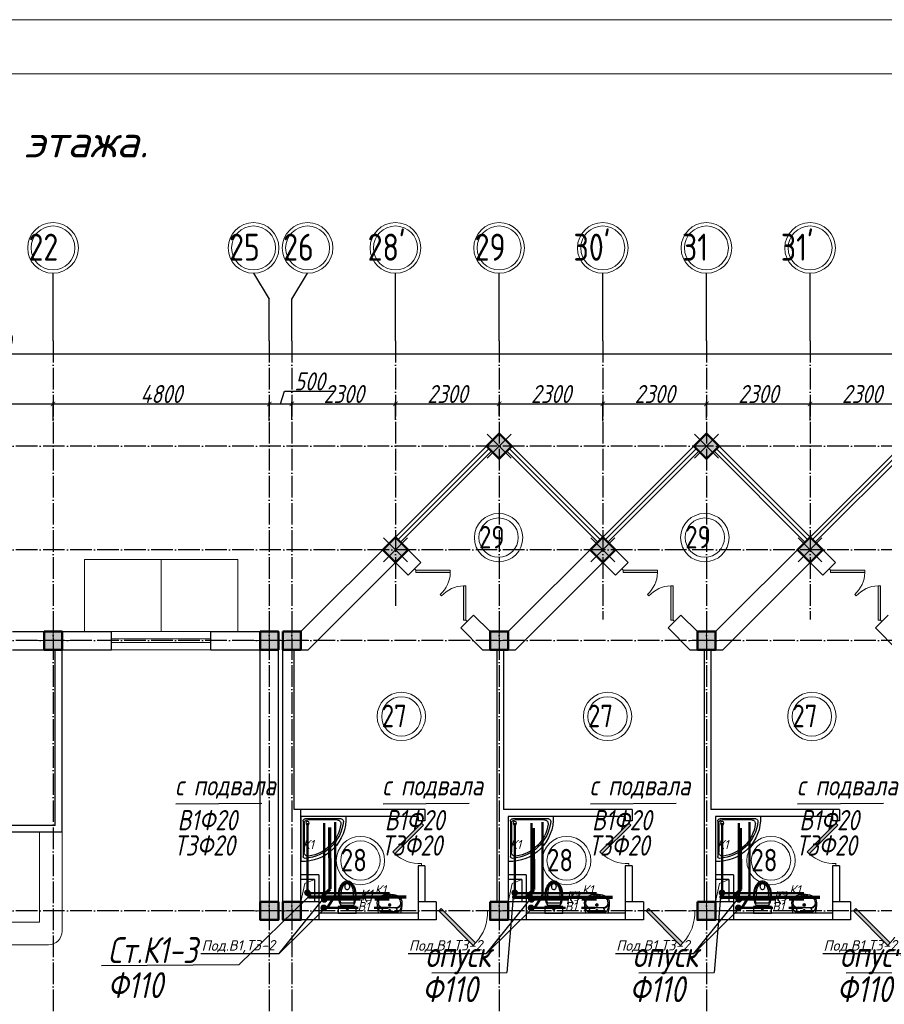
# Model space of a CAD drawing. Extents: x -4445 to 1909585, y 1860 to 289234.
# Tile 78 of 110: x 513676 to 532863, y 247956 to 269814. Entities that reach past the tile are written whole.
import ezdxf

# ---------------------------------------------------------------- set-up
doc = ezdxf.new("R2010")
doc.units = 0
doc.header["$LTSCALE"] = 0.5
doc.header["$MEASUREMENT"] = 0
doc.header["$PDMODE"] = 34
doc.header["$PDSIZE"] = 3
doc.linetypes.add('ACAD_ISO04W100', pattern=[30, 24, -3, 0, -3])
doc.layers.get('0').update_dxf_attribs({"linetype": 'CONTINUOUS', "lineweight": 18})
doc.layers.get('DEFPOINTS').update_dxf_attribs({"color": 2, "linetype": 'CONTINUOUS', "lineweight": 13})
for name, color, linetype in [('kolonn', 7, 'CONTINUOUS'), ('os', 3, 'CONTINUOUS'), ('su', 7, 'CONTINUOUS')]:
    doc.layers.add(name, color=color, linetype=linetype)
doc.layers.add('ВК', color=7, linetype='CONTINUOUS', lineweight=25)
doc.layers.add('К1', color=24, linetype='бытовая канализация', lineweight=70)
doc.styles.get("Standard").update_dxf_attribs({"font": 'spds.shx', "oblique": 15})
doc.styles.add('style1', font='isocpeui.ttf', dxfattribs={"height": 80})
doc.styles.add('Констр', font='isocpeui.ttf')
doc.linetypes.add('бытовая канализация', pattern='A,5,-0.5,["К1",Standard,S=0.7,R=0,X=0,Y=-0.35],-2', length=7.5)
doc.dimstyles.new('ISO-25', dxfattribs={"dimtxt": 400, "dimasz": 100, "dimexe": 50, "dimexo": 50, "dimgap": 20, "dimtad": 1, "dimdec": 0, "dimtxsty": 'Standard', "dimblk": 'ARCHTICK', "dimcen": 20, "dimclrd": 1, "dimclre": 1, "dimadec": 0, "dimazin": 0, "dimtfac": 1, "dimtdec": 0, "dimtmove": 0, "dimatfit": 3, "dimldrblk": 'ARCHTICK', "dimfxl": 1, "dimarcsym": 0})

# ---------------------------------------------------------------- blocks, each defined once
blk = doc.blocks.new('jfgjhsdf')
blk.add_hatch(color=1).paths.add_polyline_path([(-593, 731), (-637, 687), (0, 50), (44, 94)])
at = {"color": 1}
for p, q in [((0, 1000), (0, 950)), ((0, 50), (0, 0))]:
    blk.add_line(p, q, dxfattribs=at)
blk.add_lwpolyline([(0, 50), (-637, 687), (-593, 731), (44, 94), (0, 50)], dxfattribs=at)
blk.add_arc((-33, 130), 821, 87.662, 132.9147, dxfattribs=at)
blk = doc.blocks.new('ghsdd')
at = {"ltscale": 50}
h = blk.add_hatch(color=256, dxfattribs=at)
h.paths.add_polyline_path([(0, 200), (-200, 200), (-200, 0), (0, 0)])
h.paths.add_polyline_path([(200, 0), (200, 200), (0, 200), (0, 0)])
h.paths.add_polyline_path([(0, 0), (-200, 0), (-200, -200), (0, -200)])
h.paths.add_polyline_path([(0, 0), (0, -200), (200, -200), (200, 0)])
at = {"lineweight": 0}
for p, q in [((0, -374), (0, 374)), ((-374, 0), (374, 0))]:
    blk.add_line(p, q, dxfattribs=at)
at = {"lineweight": 50, "ltscale": 50}
blk.add_lwpolyline([(200, 200), (200, -200), (-200, -200), (-200, 200), (200, 200)], dxfattribs=at)
blk = doc.blocks.new('_ArchTick')
at = {"color": 0, "linetype": 'ByBlock', "const_width": 0.15}
blk.add_lwpolyline([(-0.5, -0.5), (0.5, 0.5)], dxfattribs=at)
blk = doc.blocks.new('*D2673')
at = {"color": 1, "lineweight": -2, "transparency": 16777216}
for p, q in [((511416, 260945), (511416, 261334)), ((511416, 261284), (514416, 261284)), ((514416, 260910), (514416, 261334))]:
    blk.add_line(p, q, dxfattribs=at)
at = {"layer": 'DEFPOINTS', "color": 0, "transparency": 16777216}
for p in [(514416, 261284), (511416, 260895), (514416, 260860)]:
    blk.add_point(p, dxfattribs=at)
at = {"color": 1, "lineweight": -2, "transparency": 16777216, "xscale": 100, "yscale": 100, "zscale": 100, "rotation": 180}
blk.add_blockref('_ArchTick', (511416, 261284), dxfattribs=at)
at = {"color": 1, "lineweight": -2, "transparency": 16777216, "xscale": 100, "yscale": 100, "zscale": 100}
blk.add_blockref('_ArchTick', (514416, 261284), dxfattribs=at)
at = {"color": 0, "transparency": 16777216, "insert": (512916, 261504), "char_height": 400, "attachment_point": 5}
blk.add_mtext('3000', dxfattribs=at)
blk = doc.blocks.new('*D2674')
at = {"color": 1, "lineweight": -2, "transparency": 16777216}
for p, q in [((514416, 260910), (514416, 261334)), ((514416, 261284), (519216, 261284)), ((519216, 260910), (519216, 261334))]:
    blk.add_line(p, q, dxfattribs=at)
at = {"layer": 'DEFPOINTS', "color": 0, "transparency": 16777216}
for p in [(519216, 261284), (514416, 260860), (519216, 260860)]:
    blk.add_point(p, dxfattribs=at)
at = {"color": 1, "lineweight": -2, "transparency": 16777216, "xscale": 100, "yscale": 100, "zscale": 100, "rotation": 180}
blk.add_blockref('_ArchTick', (514416, 261284), dxfattribs=at)
at = {"color": 1, "lineweight": -2, "transparency": 16777216, "xscale": 100, "yscale": 100, "zscale": 100}
blk.add_blockref('_ArchTick', (519216, 261284), dxfattribs=at)
at = {"color": 0, "transparency": 16777216, "insert": (516816, 261504), "char_height": 400, "attachment_point": 5}
blk.add_mtext('4800', dxfattribs=at)
blk = doc.blocks.new('*D2675')
at = {"color": 1, "lineweight": -2, "transparency": 16777216}
for p, q in [((519466, 261284), (519550, 261564)), ((519550, 261564), (520666, 261564)), ((519216, 260910), (519216, 261334)), ((519216, 261284), (519716, 261284)), ((519716, 260960), (519716, 261334))]:
    blk.add_line(p, q, dxfattribs=at)
at = {"layer": 'DEFPOINTS', "color": 0, "transparency": 16777216}
for p in [(519716, 261284), (519216, 260860), (519716, 260910)]:
    blk.add_point(p, dxfattribs=at)
at = {"color": 1, "lineweight": -2, "transparency": 16777216, "xscale": 100, "yscale": 100, "zscale": 100, "rotation": 180}
blk.add_blockref('_ArchTick', (519216, 261284), dxfattribs=at)
at = {"color": 1, "lineweight": -2, "transparency": 16777216, "xscale": 100, "yscale": 100, "zscale": 100}
blk.add_blockref('_ArchTick', (519716, 261284), dxfattribs=at)
at = {"color": 0, "transparency": 16777216, "insert": (520108, 261784), "char_height": 400, "attachment_point": 5}
blk.add_mtext('500', dxfattribs=at)
blk = doc.blocks.new('*D2676')
at = {"color": 1, "lineweight": -2, "transparency": 16777216}
for p, q in [((519716, 260960), (519716, 261334)), ((519716, 261284), (522016, 261284)), ((522016, 260960), (522016, 261334))]:
    blk.add_line(p, q, dxfattribs=at)
at = {"layer": 'DEFPOINTS', "color": 0, "transparency": 16777216}
for p in [(522016, 261284), (519716, 260910), (522016, 260910)]:
    blk.add_point(p, dxfattribs=at)
at = {"color": 1, "lineweight": -2, "transparency": 16777216, "xscale": 100, "yscale": 100, "zscale": 100, "rotation": 180}
blk.add_blockref('_ArchTick', (519716, 261284), dxfattribs=at)
at = {"color": 1, "lineweight": -2, "transparency": 16777216, "xscale": 100, "yscale": 100, "zscale": 100}
blk.add_blockref('_ArchTick', (522016, 261284), dxfattribs=at)
at = {"color": 0, "transparency": 16777216, "insert": (520866, 261504), "char_height": 400, "attachment_point": 5}
blk.add_mtext('2300', dxfattribs=at)
blk = doc.blocks.new('*D2677')
at = {"color": 1, "lineweight": -2, "transparency": 16777216}
for p, q in [((522016, 260960), (522016, 261334)), ((522016, 261284), (524316, 261284)), ((524316, 261024), (524316, 261334))]:
    blk.add_line(p, q, dxfattribs=at)
at = {"layer": 'DEFPOINTS', "color": 0, "transparency": 16777216}
for p in [(524316, 261284), (522016, 260910), (524316, 260974)]:
    blk.add_point(p, dxfattribs=at)
at = {"color": 1, "lineweight": -2, "transparency": 16777216, "xscale": 100, "yscale": 100, "zscale": 100, "rotation": 180}
blk.add_blockref('_ArchTick', (522016, 261284), dxfattribs=at)
at = {"color": 1, "lineweight": -2, "transparency": 16777216, "xscale": 100, "yscale": 100, "zscale": 100}
blk.add_blockref('_ArchTick', (524316, 261284), dxfattribs=at)
at = {"color": 0, "transparency": 16777216, "insert": (523166, 261504), "char_height": 400, "attachment_point": 5}
blk.add_mtext('2300', dxfattribs=at)
blk = doc.blocks.new('*D2678')
at = {"color": 1, "lineweight": -2, "transparency": 16777216}
for p, q in [((524316, 261024), (524316, 261334)), ((524316, 261284), (526616, 261284)), ((526616, 260904), (526616, 261334))]:
    blk.add_line(p, q, dxfattribs=at)
at = {"layer": 'DEFPOINTS', "color": 0, "transparency": 16777216}
for p in [(526616, 261284), (524316, 260974), (526616, 260854)]:
    blk.add_point(p, dxfattribs=at)
at = {"color": 1, "lineweight": -2, "transparency": 16777216, "xscale": 100, "yscale": 100, "zscale": 100, "rotation": 180}
blk.add_blockref('_ArchTick', (524316, 261284), dxfattribs=at)
at = {"color": 1, "lineweight": -2, "transparency": 16777216, "xscale": 100, "yscale": 100, "zscale": 100}
blk.add_blockref('_ArchTick', (526616, 261284), dxfattribs=at)
at = {"color": 0, "transparency": 16777216, "insert": (525466, 261504), "char_height": 400, "attachment_point": 5}
blk.add_mtext('2300', dxfattribs=at)
blk = doc.blocks.new('*D2679')
at = {"color": 1, "lineweight": -2, "transparency": 16777216}
for p, q in [((526616, 260904), (526616, 261334)), ((526616, 261284), (528916, 261284)), ((528916, 260967), (528916, 261334))]:
    blk.add_line(p, q, dxfattribs=at)
at = {"layer": 'DEFPOINTS', "color": 0, "transparency": 16777216}
for p in [(528916, 261284), (526616, 260854), (528916, 260917)]:
    blk.add_point(p, dxfattribs=at)
at = {"color": 1, "lineweight": -2, "transparency": 16777216, "xscale": 100, "yscale": 100, "zscale": 100, "rotation": 180}
blk.add_blockref('_ArchTick', (526616, 261284), dxfattribs=at)
at = {"color": 1, "lineweight": -2, "transparency": 16777216, "xscale": 100, "yscale": 100, "zscale": 100}
blk.add_blockref('_ArchTick', (528916, 261284), dxfattribs=at)
at = {"color": 0, "transparency": 16777216, "insert": (527766, 261504), "char_height": 400, "attachment_point": 5}
blk.add_mtext('2300', dxfattribs=at)
blk = doc.blocks.new('*D2680')
at = {"color": 1, "lineweight": -2, "transparency": 16777216}
for p, q in [((528916, 260967), (528916, 261334)), ((528916, 261284), (531216, 261284)), ((531216, 260919), (531216, 261334))]:
    blk.add_line(p, q, dxfattribs=at)
at = {"layer": 'DEFPOINTS', "color": 0, "transparency": 16777216}
for p in [(531216, 261284), (528916, 260917), (531216, 260869)]:
    blk.add_point(p, dxfattribs=at)
at = {"color": 1, "lineweight": -2, "transparency": 16777216, "xscale": 100, "yscale": 100, "zscale": 100, "rotation": 180}
blk.add_blockref('_ArchTick', (528916, 261284), dxfattribs=at)
at = {"color": 1, "lineweight": -2, "transparency": 16777216, "xscale": 100, "yscale": 100, "zscale": 100}
blk.add_blockref('_ArchTick', (531216, 261284), dxfattribs=at)
at = {"color": 0, "transparency": 16777216, "insert": (530066, 261504), "char_height": 400, "attachment_point": 5}
blk.add_mtext('2300', dxfattribs=at)
blk = doc.blocks.new('*D2681')
at = {"color": 1, "lineweight": -2, "transparency": 16777216}
for p, q in [((531216, 260919), (531216, 261334)), ((531216, 261284), (533516, 261284)), ((533516, 260935), (533516, 261334))]:
    blk.add_line(p, q, dxfattribs=at)
at = {"layer": 'DEFPOINTS', "color": 0, "transparency": 16777216}
for p in [(533516, 261284), (531216, 260869), (533516, 260885)]:
    blk.add_point(p, dxfattribs=at)
at = {"color": 1, "lineweight": -2, "transparency": 16777216, "xscale": 100, "yscale": 100, "zscale": 100, "rotation": 180}
blk.add_blockref('_ArchTick', (531216, 261284), dxfattribs=at)
at = {"color": 1, "lineweight": -2, "transparency": 16777216, "xscale": 100, "yscale": 100, "zscale": 100}
blk.add_blockref('_ArchTick', (533516, 261284), dxfattribs=at)
at = {"color": 0, "transparency": 16777216, "insert": (532366, 261504), "char_height": 400, "attachment_point": 5}
blk.add_mtext('2300', dxfattribs=at)
blk = doc.blocks.new('*D2693')
at = {"color": 1, "lineweight": -2, "transparency": 16777216}
for p, q in [((469316, 262255), (469316, 262440)), ((556516, 262390), (469316, 262390)), ((556516, 262255), (556516, 262440))]:
    blk.add_line(p, q, dxfattribs=at)
at = {"layer": 'DEFPOINTS', "color": 0, "transparency": 16777216}
for p in [(469316, 262390), (469316, 262205), (556516, 262205)]:
    blk.add_point(p, dxfattribs=at)
at = {"color": 1, "lineweight": -2, "transparency": 16777216, "xscale": 100, "yscale": 100, "zscale": 100, "rotation": 180}
blk.add_blockref('_ArchTick', (469316, 262390), dxfattribs=at)
at = {"color": 1, "lineweight": -2, "transparency": 16777216, "xscale": 100, "yscale": 100, "zscale": 100}
blk.add_blockref('_ArchTick', (556516, 262390), dxfattribs=at)
at = {"color": 0, "transparency": 16777216, "insert": (512916, 262625), "char_height": 400, "attachment_point": 5}
blk.add_mtext('87200', dxfattribs=at)
blk = doc.blocks.new('Podd_igl_as100x100')
for p, q in [((-54, 897), (-54, 104)), ((0, 1000), (0, 0)), ((-80, 808), (-80, 153)), ((0, 0), (-1000, 0)), ((-106, 50), (-891, 50)), ((-158, 74), (-799, 73))]:
    blk.add_line(p, q)
blk.add_circle((-152, 149), 37.8)
for centre, radius, start, end in [((-42, 42), 959, 87.5145, 182.4855), ((-22, 34), 914, 95.7508, 176.1666), ((-67, 71), 821, 97.4497, 172.9032), ((-160, 806), 80.2, 1.4931, 100.036), ((-109, 889), 55.4, 7.9715, 94.7418), ((-891, 93), 43.1, 176.352, 270.7469), ((-799, 157), 84.3, 169.7158, 269.999), ((-155, 149), 75.6, 267.8648, 3.2153), ((-107, 102), 52.6, 270.31, 1.996)]:
    blk.add_arc(centre, radius, start, end)
blk = doc.blocks.new('UM_8')
for p, q in [((244, 0), (-244, 0)), ((-182, -45), (-146, -110)), ((175, -30), (-175, -30)), ((142, -120), (-132, -120)), ((35, -180), (-35, -180)), ((27, -61), (-27, -61)), ((0, -88), (0, -34)), ((0, -145), (0, -215)), ((182, -45), (146, -110))]:
    blk.add_line(p, q)
for centre, radius in [((0, -180), 27), ((0, -61), 17), ((0, -180), 17)]:
    blk.add_circle(centre, radius)
for centre, radius, start, end in [((-244, 0), 0.5, 90, 167.3206), ((244, 0), 0.5, 12.6794, 90), ((894, -257), 1167, 167.3206, 178.6525), ((68, -206), 330, 154.5977, 180.3349), ((-104, -233), 138, 141.0504, 245.2718), ((-175, -90), 60, 90, 154.5977), ((-104, -233), 148, 141.0504, 147.7493), ((-139, -232), 123, 98.7111, 129.9424), ((-139, -232), 113, 86.1548, 129.9424), ((139, -232), 113, 50.0576, 93.8452), ((139, -232), 123, 50.0576, 81.2889), ((104, -233), 138, 294.7282, 38.9496), ((175, -90), 60, 25.4023, 90), ((104, -233), 148, 32.2507, 38.9496), ((-68, -206), 330, 359.6651, 25.4023), ((-894, -257), 1167, 1.3475, 12.6794), ((-104, -234), 169, 178.312, 234.1043), ((-273, -229), 0.5, 358.312, 358.6525), ((-27, -71), 347, 239.6448, 267.5368), ((-27, -71), 317, 244.8898, 267.5368), ((0, 80), 500, 265.1692, 274.8308), ((0, 80), 470, 265.1692, 274.8308), ((27, -71), 317, 272.4632, 300.3552), ((27, -71), 347, 272.4632, 300.3552), ((104, -234), 169, 305.8957, 1.688), ((273, -229), 0.5, 181.3475, 181.688)]:
    blk.add_arc(centre, radius, start, end)
blk = doc.blocks.new('UniTAZZ_3')
for p, q in [((-293, -112), (-293, 112)), ((-230, -144), (-230, 144)), ((-178, -144), (-178, 144)), ((-152, 200), (-152, -200)), ((0, 200), (-152, 200)), ((0, -200), (0, 200)), ((-152, -200), (0, -200))]:
    blk.add_line(p, q)
blk.add_circle((-76, 0), 17)
for centre, radius, start, end in [((-581, 0), 131, 146.9765, 180), ((-581, 0), 131, 180, 213.0235), ((-493, -57), 235, 122.5078, 146.9765), ((-564, 0), 117, 146.9765, 180), ((-575, 0), 87.7, 145.7058, 180), ((-575, 0), 87.7, 180, 214.2942), ((-485, -51), 211, 122.5078, 146.9765), ((-610, 0), 46, 153.6325, 180), ((-610, 0), 46, 180, 206.3675), ((-600, -5), 56.5, 129.8827, 153.6325), ((-507, -46), 170, 121.2723, 145.7058), ((-594, -12), 66, 109.092, 129.8827), ((-435, -148), 343, 104.7867, 122.5078), ((-590, -23), 78.1, 90, 109.092), ((-433, -133), 308, 104.7867, 122.5078), ((-462, -121), 257, 104.1209, 121.2723), ((-590, -23), 78.1, 70.908, 90), ((-586, -12), 66, 50.1173, 70.908), ((-580, -5), 56.5, 26.3675, 50.1173), ((-571, 0), 46, 0, 26.3675), ((-571, 0), 46, 333.6325, 0), ((-432, -238), 378, 90, 104.1209), ((-397, -291), 491, 90, 104.7867), ((-399, -261), 441, 90, 104.7867), ((-432, -238), 378, 75.8791, 90), ((-399, -261), 441, 75.2133, 90), ((-397, -291), 491, 75.2133, 90), ((-403, -121), 257, 64.7964, 75.8791), ((-365, -133), 308, 63.9053, 75.2133), ((-359, -148), 343, 58.1489, 75.2133), ((-493, 57), 235, 213.0235, 237.4922), ((-564, 0), 117, 180, 213.0235), ((-485, 51), 211, 213.0235, 237.4922), ((-600, 5), 56.5, 206.3675, 230.1173), ((-507, 47), 170, 214.2942, 238.7277), ((-594, 12), 66, 230.1173, 250.908), ((-435, 148), 343, 237.4922, 255.2133), ((-590, 24), 78.1, 250.908, 270), ((-433, 132), 308, 237.4922, 255.2133), ((-462, 121), 257, 238.7277, 255.8791), ((-590, 24), 78.1, 270, 289.092), ((-586, 12), 66, 289.092, 309.8827), ((-580, 5), 56.5, 309.8827, 333.6325), ((-432, 238), 378, 255.8791, 270), ((-397, 291), 491, 255.2133, 270), ((-399, 261), 441, 255.2133, 270), ((-432, 238), 378, 270, 284.1209), ((-399, 261), 441, 270, 284.7867), ((-397, 291), 491, 270, 284.7867), ((-403, 121), 257, 284.1209, 295.2036), ((-365, 132), 308, 284.7867, 296.0947), ((-359, 148), 343, 284.7867, 301.8511)]:
    blk.add_arc(centre, radius, start, end)

msp = doc.modelspace()

# ---------------------------------------------------------------- linework, layer by layer
for p, q in [((522015.854, 258328.622), (524315.854, 260628.622)), ((526615.854, 258328.622), (524315.854, 260628.622)), ((526615.854, 258328.622), (528915.854, 260628.622)), ((531215.854, 258328.622), (528915.854, 260628.622)), ((531215.854, 258328.622), (533515.854, 260628.622)), ((516815.854, 257828.622), (516815.854, 256228.622))]:
    msp.add_line(p, q)
at = {"color": 1}
for p, q in [((522072.423, 258272.053), (524089.58, 260289.21)), ((522128.991, 258215.485), (524146.149, 260232.642)), ((526502.717, 258215.485), (524485.56, 260232.642)), ((526559.286, 258272.053), (524542.129, 260289.21)), ((526672.423, 258272.053), (528689.58, 260289.21)), ((526728.991, 258215.485), (528746.149, 260232.642)), ((531102.717, 258215.485), (529085.56, 260232.642)), ((531159.286, 258272.053), (529142.129, 260289.21)), ((531272.423, 258272.053), (533289.58, 260289.21)), ((531328.991, 258215.485), (533346.149, 260232.642)), ((515715.854, 256228.622), (517915.854, 256228.622)), ((515715.854, 256068.622), (517915.854, 256068.622)), ((517915.854, 255988.622), (515715.854, 255988.622)), ((517915.854, 255828.622), (515715.854, 255828.622))]:
    msp.add_line(p, q, dxfattribs=at)
at = {"lineweight": 30}
for p, q in [((519915.854, 256228.622), (522015.854, 258328.622)), ((522581.54, 257762.936), (522015.854, 258328.622)), ((524515.854, 256228.622), (526615.854, 258328.622)), ((527181.54, 257762.936), (526615.854, 258328.622)), ((529115.854, 256228.622), (531215.854, 258328.622)), ((531781.54, 257762.936), (531215.854, 258328.622)), ((520081.54, 255828.622), (522015.854, 257762.936)), ((522298.697, 257480.094), (522015.854, 257762.936)), ((522298.697, 257480.094), (522581.54, 257762.936)), ((524681.54, 255828.622), (526615.854, 257762.936)), ((526898.697, 257480.094), (526615.854, 257762.936)), ((526898.697, 257480.094), (527181.54, 257762.936)), ((529281.54, 255828.622), (531215.854, 257762.936)), ((531498.697, 257480.094), (531215.854, 257762.936)), ((531498.697, 257480.094), (531781.54, 257762.936)), ((523465.423, 256313.367), (523748.266, 256596.21)), ((524115.854, 256228.622), (523748.266, 256596.21)), ((528065.423, 256313.367), (528348.266, 256596.21)), ((528715.854, 256228.622), (528348.266, 256596.21)), ((532665.423, 256313.367), (532948.266, 256596.21)), ((513515.854, 256228.622), (515715.854, 256228.622)), ((515715.854, 255828.622), (515715.854, 256228.622)), ((517915.854, 255828.622), (517915.854, 256228.622)), ((517915.854, 256228.622), (519415.854, 256228.622)), ((519415.854, 249828.622), (519415.854, 256228.622)), ((519515.854, 249828.622), (519515.854, 256228.622)), ((519515.854, 256228.622), (519915.854, 256228.622)), ((523950.169, 255828.622), (523465.423, 256313.367)), ((524115.854, 256228.622), (524515.854, 256228.622)), ((528550.169, 255828.622), (528065.423, 256313.367)), ((528715.854, 256228.622), (529115.854, 256228.622)), ((533150.169, 255828.622), (532665.423, 256313.367)), ((513515.854, 255828.622), (515715.854, 255828.622)), ((514465.854, 251928.622), (514465.854, 255828.622)), ((514615.854, 251778.622), (514615.854, 255828.622)), ((517915.854, 255828.622), (519015.854, 255828.622)), ((519015.854, 249828.622), (519015.854, 255828.622)), ((519765.854, 252278.622), (519765.854, 255828.622)), ((519765.854, 255828.622), (520081.54, 255828.622)), ((523950.169, 255828.622), (524681.54, 255828.622)), ((524265.854, 255828.622), (524265.854, 250228.622)), ((524415.854, 255828.622), (524415.854, 252278.622)), ((528550.169, 255828.622), (529281.54, 255828.622)), ((528865.854, 255828.622), (528865.854, 250228.622)), ((529015.854, 255828.622), (529015.854, 252278.622)), ((522665.854, 252278.622), (519765.854, 252278.622)), ((519915.854, 250228.622), (519915.854, 252278.622)), ((522665.854, 252278.622), (522665.854, 252028.622)), ((527265.854, 252278.622), (524415.854, 252278.622)), ((527265.854, 252278.622), (527265.854, 252028.622)), ((531865.854, 252278.622), (529015.854, 252278.622)), ((531865.854, 252278.622), (531865.854, 252028.622)), ((522515.854, 252128.622), (519915.854, 252128.622)), ((522515.854, 252128.622), (522515.854, 252028.622)), ((524515.854, 252128.622), (524515.854, 250228.622)), ((527115.854, 252128.622), (524515.854, 252128.622)), ((527115.854, 252128.622), (527115.854, 252028.622)), ((529115.854, 252128.622), (529115.854, 250228.622)), ((531715.854, 252128.622), (529115.854, 252128.622)), ((531715.854, 252128.622), (531715.854, 252028.622)), ((514465.854, 251928.622), (511365.854, 251928.622)), ((522665.854, 252028.622), (522515.854, 252028.622)), ((527265.854, 252028.622), (527115.854, 252028.622)), ((531865.854, 252028.622), (531715.854, 252028.622)), ((514615.854, 251778.622), (511215.854, 251778.622)), ((522665.854, 251028.622), (522515.854, 251028.622)), ((522515.854, 251028.622), (522515.854, 249828.622)), ((522665.854, 251028.622), (522665.854, 250228.622)), ((527115.854, 251028.622), (527115.854, 249828.622)), ((527265.854, 251028.622), (527115.854, 251028.622)), ((527265.854, 251028.622), (527265.854, 250228.622)), ((531715.854, 251028.622), (531715.854, 249828.622)), ((531865.854, 251028.622), (531715.854, 251028.622)), ((531865.854, 251028.622), (531865.854, 250228.622)), ((520315.854, 250828.622), (519915.854, 250828.622)), ((520215.854, 250728.622), (519915.854, 250728.622)), ((520215.854, 250728.622), (520215.854, 250228.622)), ((520315.854, 250828.622), (520315.854, 249828.622)), ((524915.854, 250828.622), (524515.854, 250828.622)), ((524815.854, 250728.622), (524515.854, 250728.622)), ((524815.854, 250728.622), (524815.854, 250228.622)), ((524915.854, 250828.622), (524915.854, 249828.622)), ((529515.854, 250828.622), (529115.854, 250828.622)), ((529415.854, 250728.622), (529115.854, 250728.622)), ((529415.854, 250728.622), (529415.854, 250228.622)), ((529515.854, 250828.622), (529515.854, 249828.622)), ((520315.854, 250228.622), (519915.854, 250228.622)), ((522915.854, 250228.622), (522515.854, 250228.622)), ((522915.854, 250228.622), (522915.854, 249828.622)), ((524115.854, 250228.622), (524115.854, 249828.622)), ((524915.854, 250228.622), (524115.854, 250228.622)), ((527515.854, 250228.622), (527115.854, 250228.622)), ((527515.854, 250228.622), (527515.854, 249828.622)), ((528715.854, 250228.622), (528715.854, 249828.622)), ((529515.854, 250228.622), (528715.854, 250228.622)), ((532115.854, 250228.622), (531715.854, 250228.622)), ((532115.854, 250228.622), (532115.854, 249828.622)), ((522515.854, 249978.622), (520315.854, 249978.622)), ((527115.854, 249978.622), (524915.854, 249978.622)), ((531715.854, 249978.622), (529515.854, 249978.622)), ((519415.854, 249828.622), (519015.854, 249828.622)), ((522915.854, 249828.622), (519515.854, 249828.622)), ((527515.854, 249828.622), (524115.854, 249828.622)), ((532115.854, 249828.622), (528715.854, 249828.622))]:
    msp.add_line(p, q, dxfattribs=at)
at = {"color": 6}
for p, q in [((514115.854, 249778.622), (514115.854, 251778.622)), ((514615.854, 249578.622), (514615.854, 251778.622)), ((511715.854, 249778.622), (514115.854, 249778.622)), ((511515.854, 249278.622), (514315.854, 249278.622))]:
    msp.add_line(p, q, dxfattribs=at)
for points in [[(459282.549, 185814.276), (459282.549, 269814.276), (578082.549, 269814.276), (578082.549, 185814.276)], [(463282.549, 187014.276), (463282.549, 268614.276), (576882.549, 268614.276), (576882.549, 187014.276)]]:
    msp.add_lwpolyline(points, close=True)
at = {"lineweight": 30}
for points in [[(524033.012, 260345.779), (524315.854, 260628.622), (524598.697, 260345.779), (524315.854, 260062.936)], [(528633.012, 260345.779), (528915.854, 260628.622), (529198.697, 260345.779), (528915.854, 260062.936)]]:
    msp.add_lwpolyline(points, close=True, dxfattribs=at)
for points in [[(518515.854, 256228.622), (518515.854, 257828.622), (515115.854, 257828.622), (515115.854, 256228.622)], [(519915.854, 250228.622), (520004.026, 250640.401), (520215.854, 250728.622)], [(524515.854, 250228.622), (524604.026, 250640.401), (524815.854, 250728.622)], [(529115.854, 250228.622), (529204.026, 250640.401), (529415.854, 250728.622)]]:
    msp.add_lwpolyline(points)
at = {"color": 1}
for centre, radius in [((524304.203, 258316.12), 537.019), ((528880.109, 258316.12), 537.019), ((524304.203, 258316.12), 437.019), ((528880.109, 258316.12), 437.019), ((522146.02, 254346.354), 537.019), ((526721.925, 254346.354), 537.019), ((531257.156, 254346.354), 537.019), ((522146.02, 254346.354), 437.019), ((526721.925, 254346.354), 437.019), ((531257.156, 254346.354), 437.019), ((521237.475, 251146.744), 537.019), ((525813.38, 251146.744), 537.019), ((530348.611, 251146.744), 537.019), ((521237.475, 251146.744), 437.019), ((525813.38, 251146.744), 437.019), ((530348.611, 251146.744), 437.019)]:
    msp.add_circle(centre, radius, dxfattribs=at)
at = {"color": 6}
msp.add_arc((514315.854, 249578.622), 300, 270, 0, dxfattribs=at)
at = {"layer": 'os', "color": 0}
for p, q in [((514415.854, 262684.873), (514415.854, 264184.873)), ((522015.854, 262684.873), (522015.854, 264184.873)), ((524315.854, 262684.873), (524315.854, 264184.873)), ((526615.854, 262684.873), (526615.854, 264184.873)), ((528915.854, 262684.873), (528915.854, 264184.873)), ((531215.854, 262684.873), (531215.854, 264184.873)), ((519215.854, 262684.873), (519215.854, 263612.809)), ((519715.854, 262684.873), (519715.854, 263612.809))]:
    msp.add_line(p, q, dxfattribs=at)
at = {"layer": 'os', "color": 3, "linetype": 'ACAD_ISO04W100', "ltscale": 40}
for p, q in [((514415.854, 262684.873), (514415.854, 201461.156)), ((519215.854, 262684.873), (519215.854, 201461.156)), ((519715.854, 262684.873), (519715.854, 242756.495)), ((522015.854, 262684.873), (522015.854, 256698.061)), ((524315.854, 262684.873), (524315.854, 201461.156)), ((526615.854, 262684.873), (526615.854, 256500.141)), ((528915.854, 262684.873), (528915.854, 201461.156)), ((531215.854, 262684.873), (531215.854, 256500.141)), ((558481.194, 260343.622), (467065.931, 260343.622)), ((558481.194, 258043.622), (467065.931, 258043.622)), ((558481.194, 256028.622), (467065.931, 256028.622)), ((558481.194, 250028.622), (467065.931, 250028.622))]:
    msp.add_line(p, q, dxfattribs=at)
at = {"layer": 'os', "color": 0}
for points in [[(518865.854, 264184.873), (519215.854, 263612.809)], [(519715.854, 263612.809), (520065.854, 264184.873)]]:
    msp.add_lwpolyline(points, dxfattribs=at)
at = {"layer": 'os', "color": 0, "lineweight": 0}
for centre, radius in [((514415.854, 264747.373), 562.5), ((514415.854, 264747.373), 487.5), ((518865.854, 264747.373), 562.5), ((518865.854, 264747.373), 487.5), ((520065.854, 264747.373), 562.5), ((520065.854, 264747.373), 487.5), ((522015.854, 264747.373), 562.5), ((522015.854, 264747.373), 487.5), ((524315.854, 264747.373), 562.5), ((524315.854, 264747.373), 487.5), ((526615.854, 264747.373), 562.5), ((526615.854, 264747.373), 487.5), ((528915.854, 264747.373), 562.5), ((528915.854, 264747.373), 487.5), ((531215.854, 264747.373), 562.5), ((531215.854, 264747.373), 487.5)]:
    msp.add_circle(centre, radius, dxfattribs=at)
at = {"layer": 'ВК', "color": 7, "ltscale": 10}
for p, q in [((519434.104, 249082.563), (520434.006, 250322.66)), ((524034.104, 249082.563), (525034.006, 250322.66)), ((528634.104, 249082.563), (529634.006, 250322.66)), ((520462.725, 250096.239), (519434.104, 249082.563)), ((525062.725, 250096.239), (524034.104, 249082.563)), ((529662.725, 250096.239), (528634.104, 249082.563))]:
    msp.add_line(p, q, dxfattribs=at)
at = {"layer": 'ВК', "color": 7, "ltscale": 30}
for p, q in [((517699.122, 249082.563), (519434.104, 249082.563)), ((522299.122, 249082.563), (524034.104, 249082.563)), ((526899.122, 249082.563), (528634.104, 249082.563)), ((531499.122, 249082.563), (533234.104, 249082.563))]:
    msp.add_line(p, q, dxfattribs=at)
at = {"layer": 'ВК', "color": 34, "lineweight": 50, "ltscale": 10}
for points in [[(520063.29, 251976.608), (520063.29, 250420.775)], [(524663.29, 251976.608), (524663.29, 250420.775)], [(529263.29, 251976.608), (529263.29, 250420.775)], [(520059.915, 250426.747), (521879.247, 250426.747)], [(524659.915, 250426.747), (526479.247, 250426.747)], [(529259.915, 250426.747), (531079.247, 250426.747)]]:
    msp.add_lwpolyline(points, dxfattribs=at)
at = {"layer": 'ВК', "color": 1, "lineweight": 50, "ltscale": 10}
for points in [[(520436.36, 250287.263), (520436.36, 251977.152)], [(525036.36, 250287.263), (525036.36, 251977.152)], [(529636.36, 250287.263), (529636.36, 251977.152)], [(520434.006, 250285.147), (521241.049, 250285.147)], [(521553.832, 250285.147), (521878.625, 250285.147)], [(525034.006, 250285.147), (525841.049, 250285.147)], [(526153.832, 250285.147), (526478.625, 250285.147)], [(529634.006, 250285.147), (530441.049, 250285.147)], [(530753.832, 250285.147), (531078.625, 250285.147)]]:
    msp.add_lwpolyline(points, dxfattribs=at)
at = {"layer": 'ВК', "color": 5, "lineweight": 50, "ltscale": 10}
for points in [[(520506.733, 250106.405), (520674.693, 250371.72), (520674.693, 251996.104)], [(525106.733, 250106.405), (525274.693, 250371.72), (525274.693, 251996.104)], [(529706.733, 250106.405), (529874.693, 250371.72), (529874.693, 251996.104)], [(520430.004, 250097.295), (521187.57, 250097.295)], [(521545.732, 250097.295), (521849.95, 250097.295)], [(525030.004, 250097.295), (525787.57, 250097.295)], [(526145.732, 250097.295), (526449.95, 250097.295)], [(529630.004, 250097.295), (530387.57, 250097.295)], [(530745.732, 250097.295), (531049.95, 250097.295)]]:
    msp.add_lwpolyline(points, dxfattribs=at)
at = {"layer": 'ВК', "color": 34, "ltscale": 30, "const_width": 69.97}
for points in [[(520023.582, 250431.414, 1), (520099.636, 250431.852, 1)], [(524623.582, 250431.414, 1), (524699.636, 250431.852, 1)], [(529223.582, 250431.414, 1), (529299.636, 250431.852, 1)]]:
    msp.add_lwpolyline(points, format="xyb", close=True, dxfattribs=at)
at = {"layer": 'ВК', "color": 1, "ltscale": 10, "const_width": 74.975}
for points in [[(520396.493, 250285.147, 1), (520471.518, 250285.147, 1)], [(524996.493, 250285.147, 1), (525071.518, 250285.147, 1)], [(529596.493, 250285.147, 1), (529671.518, 250285.147, 1)]]:
    msp.add_lwpolyline(points, format="xyb", close=True, dxfattribs=at)
at = {"layer": 'ВК', "color": 5, "ltscale": 10, "const_width": 74.975}
for points in [[(520387.7, 250096.239, 1), (520462.725, 250096.239, 1)], [(524987.7, 250096.239, 1), (525062.725, 250096.239, 1)], [(529587.7, 250096.239, 1), (529662.725, 250096.239, 1)]]:
    msp.add_lwpolyline(points, format="xyb", close=True, dxfattribs=at)
at = {"layer": 'К1', "color": 0, "lineweight": 25}
for p, q in [((519047.443, 252410.188), (517140.398, 252399.312)), ((523647.443, 252410.188), (521740.398, 252399.312)), ((528247.443, 252410.188), (526340.398, 252399.312)), ((532847.443, 252410.188), (530940.398, 252399.312))]:
    msp.add_line(p, q, dxfattribs=at)
at = {"layer": 'К1'}
for p, q in [((520563.737, 250520.726), (520556.483, 251882.905)), ((525082.031, 250502.603), (525074.777, 251864.782)), ((529682.031, 250502.603), (529674.777, 251864.782)), ((520397.56, 250353.98), (520563.737, 250520.726)), ((524915.854, 250335.857), (525082.031, 250502.603)), ((529515.854, 250335.857), (529682.031, 250502.603)), ((520085.406, 250343.038), (522255.646, 250343.038)), ((524651.179, 250335.857), (526833.932, 250335.857)), ((529251.179, 250335.857), (531433.932, 250335.857))]:
    msp.add_line(p, q, dxfattribs=at)
at = {"layer": 'К1', "color": 18, "lineweight": 25, "true_color": 0x000000}
for p, q in [((520085.406, 250343.038), (518540.641, 248835.071)), ((524626.179, 250335.857), (524489.147, 248658.863)), ((529226.179, 250335.857), (529089.147, 248658.863)), ((518540.641, 248835.071), (515489.564, 248811.348)), ((522819.088, 248657.485), (524489.147, 248658.863)), ((527419.088, 248657.485), (529089.147, 248658.863)), ((532019.088, 248657.485), (533689.147, 248658.863))]:
    msp.add_line(p, q, dxfattribs=at)
at = {"layer": 'К1', "const_width": 50}
for points in [[(520082.885, 250353.98, 1), (520132.885, 250353.98, 1)], [(524626.179, 250335.857, 1), (524676.179, 250335.857, 1)], [(529226.179, 250335.857, 1), (529276.179, 250335.857, 1)]]:
    msp.add_lwpolyline(points, format="xyb", close=True, dxfattribs=at)

# ---------------------------------------------------------------- block references
for p, xscale, yscale, zscale, rotation in [((522440.118, 257621.515), 0.8461538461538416, 0.8461538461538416, 0.8461538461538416, 225.0000000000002), ((527040.118, 257621.515), 0.8461538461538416, 0.8461538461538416, 0.8461538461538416, 225.0000000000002), ((531640.118, 257621.515), 0.8461538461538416, 0.8461538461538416, 0.8461538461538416, 225.0000000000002), ((523606.845, 256454.789), -0.8461538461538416, 0.8461538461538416, 0.8461538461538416, 45.00000000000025), ((528206.845, 256454.789), -0.8461538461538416, 0.8461538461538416, 0.8461538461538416, 45.00000000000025), ((532806.845, 256454.789), -0.8461538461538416, 0.8461538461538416, 0.8461538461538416, 45.00000000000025), ((522915.854, 250028.622), -1.2, 1.2, 1.2, 270), ((527515.854, 250028.622), -1.2, 1.2, 1.2, 270), ((532115.854, 250028.622), -1.2, 1.2, 1.2, 270)]:
    msp.add_blockref('jfgjhsdf', p, dxfattribs=dict(xscale=xscale, yscale=yscale, zscale=zscale, rotation=rotation))
at = {"xscale": -1, "rotation": 180}
for p in [(522590.854, 252028.622), (527190.854, 252028.622), (531790.854, 252028.622)]:
    msp.add_blockref('jfgjhsdf', p, dxfattribs=at)
at = {"layer": 'kolonn', "rotation": 45}
for p in [(524315.854, 260345.779), (528915.854, 260345.779)]:
    msp.add_blockref('ghsdd', p, dxfattribs=at)
at = {"layer": 'kolonn', "xscale": -1, "rotation": 315}
for p in [(522015.854, 258045.779), (526615.854, 258045.779), (531215.854, 258045.779)]:
    msp.add_blockref('ghsdd', p, dxfattribs=at)
at = {"layer": 'kolonn', "xscale": -1}
for p in [(514415.854, 256028.622), (519215.854, 256028.622), (519715.854, 256028.622), (524315.854, 256028.622), (528915.854, 256028.622), (519215.854, 250028.622), (519715.854, 250028.622), (524315.854, 250028.622), (528915.854, 250028.622)]:
    msp.add_blockref('ghsdd', p, dxfattribs=at)
at = {"layer": 'su', "xscale": -1}
for name, p, rotation in [('Podd_igl_as100x100', (519915.854, 252128.622), 270), ('Podd_igl_as100x100', (524515.854, 252128.622), 270), ('Podd_igl_as100x100', (529115.854, 252128.622), 270), ('UM_8', (521884.751, 249978.622), 180), ('UM_8', (526484.751, 249978.622), 180), ('UM_8', (531084.751, 249978.622), 180)]:
    msp.add_blockref(name, p, dxfattribs=dict(at, rotation=rotation))
at = {"layer": 'su', "rotation": 270}
for p in [(520945.004, 249978.622), (525530.142, 249978.622), (530158.588, 249978.622)]:
    msp.add_blockref('UniTAZZ_3', p, dxfattribs=at)

# ---------------------------------------------------------------- texts
at = {"style": 'style1'}
msp.add_text('План 2-го этажа.', height=712.02869, dxfattribs=at).set_placement((508756.929, 266758.248))
at = {"ltscale": 50}
for s, p in [('22', (513872, 264463.714)), ('25', (518322, 264463.714)), ('26', (519522, 264463.714)), ("28'", (521397.355, 264463.714)), ('29', (523772, 264463.714)), ("30'", (525966.105, 264463.714)), ('31', (528372, 264463.714)), ("31'", (530566.105, 264463.714))]:
    msp.add_text(s, height=600, dxfattribs=at).set_placement(p)
at = {"color": 1}
for s, p in [('29', (523868.495, 258076.58)), ('29', (528444.401, 258076.58)), ('27', (521710.312, 254106.814)), ('27', (526286.217, 254106.814)), ('27', (530821.448, 254106.814)), ('28', (520801.767, 250907.204)), ('28', (525377.672, 250907.204)), ('28', (529912.903, 250907.204))]:
    msp.add_text(s, height=500, dxfattribs=at).set_placement(p)
at = {"style": 'style1', "width": 0.8}
for s, height, p in [('с подвала', 449.2125, (517126.281, 252591.531)), ('с подвала', 449.2125, (521726.281, 252591.531)), ('с подвала', 449.2125, (526326.281, 252591.531)), ('с подвала', 449.2125, (530926.281, 252591.531)), ('В1Ф20', 449.2125, (517178.472, 251819.246)), ('В1Ф20', 449.2125, (521778.472, 251819.246)), ('В1Ф20', 449.2125, (526378.472, 251819.246)), ('В1Ф20', 449.2125, (530978.472, 251819.246)), ('Т3Ф20', 449.2125, (517102.48, 251257.408)), ('Т3Ф20', 449.2125, (521702.48, 251257.408)), ('Т3Ф20', 449.2125, (526302.48, 251257.408)), ('Т3Ф20', 449.2125, (530902.48, 251257.408)), ('К1', 287.496, (521215.789, 250217.192)), ('К1', 287.496, (525793.719, 250180.975)), ('К1', 287.496, (530393.719, 250180.975)), ('Ст.К1-3', 574.992, (515636.2, 248871.066)), ('опуск', 574.992, (522679.62, 248779.873)), ('опуск', 574.992, (527279.62, 248779.873)), ('опуск', 574.992, (531879.62, 248779.873)), ('Ф110', 574.992, (515629.96, 248093.441)), ('Ф110', 574.992, (522609.65, 248003.938)), ('Ф110', 574.992, (527209.65, 248003.938)), ('Ф110', 574.992, (531809.65, 248003.938))]:
    msp.add_text(s, height=height, dxfattribs=at).set_placement(p)
at = {"layer": 'ВК', "color": 34, "ltscale": 30, "style": 'Констр'}
for p in [(519953.766, 251400.999), (524553.766, 251400.999), (529153.766, 251400.999), (521555.481, 250399.255), (526155.481, 250399.255), (530755.481, 250399.255)]:
    msp.add_text('К1', height=200, rotation=0.3301303, dxfattribs=at).set_placement(p)
at = {"layer": 'ВК', "color": 1, "ltscale": 30, "style": 'Констр'}
for p in [(521222.517, 250252.1), (525822.517, 250252.1), (530422.517, 250252.1)]:
    msp.add_text('Т3', height=200, rotation=0.3301303, dxfattribs=at).set_placement(p)
at = {"layer": 'ВК', "color": 5, "ltscale": 30, "style": 'Констр'}
for p in [(521175.218, 250024.962), (525775.218, 250024.962), (530375.218, 250024.962)]:
    msp.add_text('В1', height=200, rotation=0.3301303, dxfattribs=at).set_placement(p)
at = {"layer": 'ВК', "color": 7, "ltscale": 30, "style": 'Констр'}
for p in [(517712.301, 249143.254), (522312.301, 249143.254), (526912.301, 249143.254), (531512.301, 249143.254)]:
    msp.add_text('Под.В1,Т3-2', height=230.85, rotation=0.3301303, dxfattribs=at).set_placement(p)

# ---------------------------------------------------------------- dimensions: what is measured, and where the dimension line sits
dim = msp.add_linear_dim(base=(469315.854, 262389.591), p1=(556515.854, 262204.796), p2=(469315.854, 262204.796), dimstyle='ISO-25')
dim.commit()
dim.dimension.update_dxf_attribs({"geometry": '*D2693', "text_midpoint": (512915.854, 262625.083)})
for base, p1, p2, picture, middle in [((519715.854, 261283.534), (519215.854, 260860.289), (519715.854, 260910.118), '*D2675', (519569.854, 261783.534)), ((514415.854, 261283.534), (511415.854, 260895.124), (514415.854, 260859.516), '*D2673', (512915.854, 261503.534)), ((519215.854, 261283.534), (514415.854, 260859.516), (519215.854, 260860.289), '*D2674', (516815.854, 261503.534)), ((522015.854, 261283.534), (519715.854, 260910.118), (522015.854, 260910.118), '*D2676', (520865.854, 261503.534)), ((524315.854, 261283.534), (522015.854, 260910.118), (524315.854, 260974.047), '*D2677', (523165.854, 261503.534)), ((526615.854, 261283.534), (524315.854, 260974.047), (526615.854, 260854.129), '*D2678', (525465.854, 261503.534)), ((528915.854, 261283.534), (526615.854, 260854.129), (528915.854, 260917.274), '*D2679', (527765.854, 261503.534)), ((531215.854, 261283.534), (528915.854, 260917.274), (531215.854, 260869.175), '*D2680', (530065.854, 261503.534)), ((533515.854, 261283.534), (531215.854, 260869.175), (533515.854, 260885.207), '*D2681', (532365.854, 261503.534))]:
    dim = msp.add_linear_dim(base=base, p1=p1, p2=p2, dimstyle='ISO-25', override={"dimtmove": 1})
    dim.commit()
    dim.dimension.update_dxf_attribs({"geometry": picture, "text_midpoint": middle})

doc.saveas('drawing.dxf')
